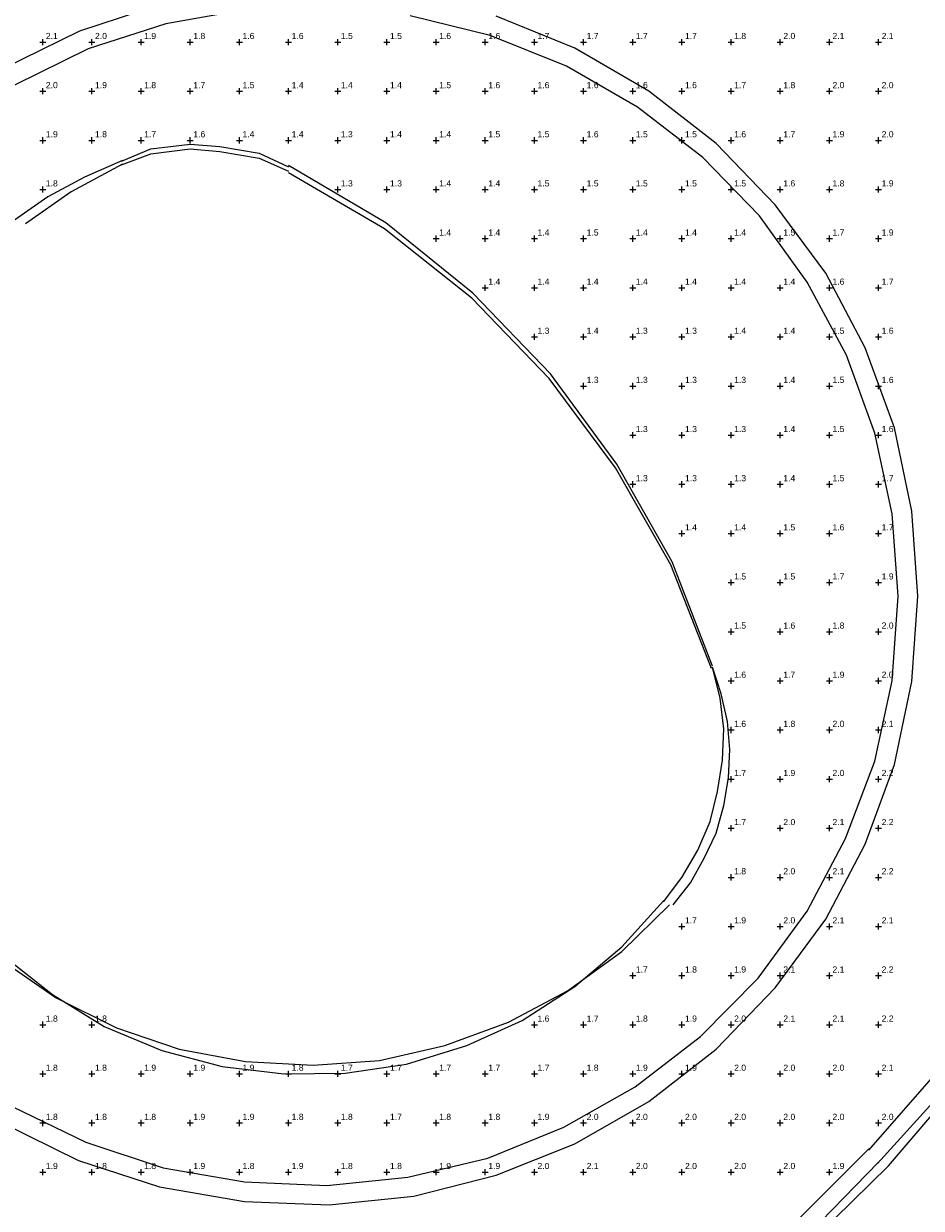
# Model space of a CAD drawing. Header units: feet. Extents: x 1564727 to 1564995, y 636134 to 636725.
# Tile 6 of 13: x 1564806 to 1564897, y 636423 to 636543. Entities that reach past the tile are written whole.
import ezdxf

# ---------------------------------------------------------------- set-up
doc = ezdxf.new("R2010")
doc.units = ezdxf.units.FT
doc.header["$MEASUREMENT"] = 0
for name, color, linetype in [('111657_BP001.dwg - PV_P_Curb', 120, 'Continuous'), ('111657_BP001.dwg - PV_P_EOP', 7, 'Continuous'), ('System Layers - Calculation Zones', 7, 'Continuous')]:
    doc.layers.add(name, color=color, linetype=linetype)
doc.styles.get("Standard").update_dxf_attribs({"font": 'arial.ttf'})

# ---------------------------------------------------------------- blocks, each defined once
blk = doc.blocks.new('VSL-CALCPOINT-CROSS')
at = {"color": 0}
for points in [[(-0.5, 0, 0), (0.5, 0, 0)], [(0, -0.5, 0), (0, 0.5, 0)]]:
    blk.add_polyline3d(points, dxfattribs=at)
blk.add_attdef('Calc_Result', (0.5, 0.5), '', height=1, dxfattribs=at)

msp = doc.modelspace()

# ---------------------------------------------------------------- linework, layer by layer
at = {"layer": '111657_BP001.dwg - PV_P_Curb', "color": 120}
for points in [[(1564820, 636545.3125, 0), (1564811.75, 636542.625, 0), (1564804, 636538.8125, 0)], [(1564828.75, 636544.8125, 0), (1564820.5, 636543.375, 0), (1564812.625, 636540.8125, 0), (1564805.125, 636537.125, 0)], [(1564803.875, 636431.5, 0), (1564811.625, 636427.6875, 0), (1564819.875, 636425, 0), (1564828.5, 636423.5, 0), (1564837.125, 636423.1875, 0), (1564845.75, 636424.0625, 0), (1564854.125, 636426.1875, 0), (1564862.125, 636429.375, 0), (1564869.625, 636433.6875, 0), (1564876.5, 636439, 0), (1564882.5, 636445.25, 0), (1564887.625, 636452.25, 0), (1564891.625, 636459.875, 0), (1564894.625, 636468, 0), (1564896.375, 636476.4375, 0), (1564897, 636485.125, 0), (1564896.375, 636493.75, 0), (1564894.625, 636502.25, 0), (1564891.625, 636510.375, 0), (1564887.625, 636518, 0), (1564882.5, 636524.9375, 0), (1564876.5, 636531.1875, 0), (1564869.625, 636536.5, 0), (1564862.125, 636540.875, 0), (1564854.125, 636544.125, 0)], [(1564804.875, 636433.1875, 0), (1564812.375, 636429.5625, 0), (1564820.25, 636426.9375, 0), (1564828.5, 636425.5, 0), (1564836.875, 636425.125, 0), (1564845.125, 636426, 0), (1564853.25, 636427.9375, 0), (1564861, 636431.0625, 0), (1564868.25, 636435.1875, 0), (1564874.875, 636440.3125, 0), (1564880.75, 636446.25, 0), (1564885.75, 636453.0625, 0), (1564889.625, 636460.4375, 0), (1564892.625, 636468.3125, 0), (1564894.375, 636476.5, 0), (1564895, 636485.125, 0), (1564894.375, 636493.5, 0), (1564892.625, 636501.6875, 0), (1564889.75, 636509.625, 0), (1564885.75, 636517.0625, 0), (1564880.875, 636523.8125, 0), (1564875.125, 636529.75, 0), (1564868.5, 636534.875, 0), (1564861.25, 636539.0625, 0), (1564853.5, 636542.1875, 0), (1564845.375, 636544.1875, 0)], [(1564816, 636529.375, 0), (1564819, 636530.625, 0), (1564823, 636531.125, 0), (1564826, 636530.875, 0), (1564830, 636530.1875, 0), (1564833, 636528.8125, 0)], [(1564816, 636529, 0), (1564819, 636530.125, 0), (1564823, 636530.625, 0), (1564826, 636530.375, 0), (1564830, 636529.6875, 0), (1564833, 636528.375, 0)], [(1564816.125, 636529.4375, 0), (1564812.25, 636527.75, 0), (1564808.5, 636525.75, 0), (1564805.125, 636523.375, 0)], [(1564816.125, 636529.0625, 0), (1564810.875, 636526.25, 0), (1564806.25, 636523, 0)], [(1564876.125, 636478, 0), (1564872, 636488.625, 0), (1564866.375, 636498.5625, 0), (1564859.625, 636507.75, 0), (1564851.75, 636515.9375, 0), (1564842.875, 636523.125, 0), (1564833, 636528.9375, 0)], [(1564876, 636477.75, 0), (1564871.875, 636488.3125, 0), (1564866.25, 636498.1875, 0), (1564859.5, 636507.25, 0), (1564851.625, 636515.4375, 0), (1564842.75, 636522.5, 0), (1564833, 636528.1875, 0)], [(1564892.875, 636427.375, 0), (1564899.875, 636435.0625, 0), (1564905.875, 636443.5625, 0), (1564910.625, 636452.875, 0), (1564914.125, 636462.5, 0), (1564916.5, 636472.6875, 0), (1564917.25, 636483, 0), (1564916.875, 636493.25, 0)], [(1564894, 636427.125, 0), (1564900.625, 636434.875, 0), (1564906.375, 636443.5625, 0), (1564911, 636452.8125, 0), (1564914.375, 636462.5, 0), (1564916.5, 636472.625, 0), (1564917.375, 636483, 0), (1564916.875, 636493.25, 0)], [(1564871.125, 636454, 0), (1564873, 636456.5, 0), (1564874.625, 636459.25, 0), (1564875.875, 636462.1875, 0), (1564876.625, 636465.25, 0), (1564877.125, 636468.4375, 0), (1564877.25, 636471.625, 0), (1564876.875, 636474.75, 0), (1564876.125, 636477.875, 0)], [(1564872.125, 636453.6875, 0), (1564873.875, 636455.9375, 0), (1564875.25, 636458.4375, 0), (1564876.5, 636461, 0), (1564877.25, 636463.8125, 0), (1564877.75, 636466.625, 0), (1564877.875, 636469.5, 0), (1564877.625, 636472.375, 0), (1564877, 636475.1875, 0), (1564876.125, 636477.875, 0)], [(1564804, 636448.5, 0), (1564809, 636444.5625, 0), (1564814.25, 636441.3125, 0), (1564820.125, 636438.875, 0), (1564826.25, 636437.25, 0), (1564832.5, 636436.5, 0), (1564838.75, 636436.5625, 0), (1564845, 636437.5, 0), (1564851.125, 636439.375, 0), (1564856.75, 636441.9375, 0), (1564862.125, 636445.375, 0), (1564866.875, 636449.4375, 0), (1564871.125, 636454.125, 0)], [(1564803.75, 636448.125, 0), (1564809.375, 636444.25, 0), (1564815.5, 636441.1875, 0), (1564821.875, 636439, 0), (1564828.625, 636437.75, 0), (1564835.5, 636437.375, 0), (1564842.25, 636437.875, 0), (1564848.875, 636439.375, 0), (1564855.375, 636441.75, 0), (1564861.375, 636444.9375, 0), (1564866.875, 636448.9375, 0), (1564871.75, 636453.6875, 0)], [(1564893, 636427.5, 0), (1564859, 636392.5, 0)], [(1564894, 636427.125, 0), (1564883, 636416.3125, 0)]]:
    msp.add_polyline3d(points, dxfattribs=at)
at = {"layer": '111657_BP001.dwg - PV_P_EOP', "color": 7}
for points in [[(1564828.75, 636544.8125, 0), (1564820.5, 636543.375, 0), (1564812.625, 636540.8125, 0), (1564805.125, 636537.125, 0)], [(1564804.875, 636433.1875, 0), (1564812.375, 636429.5625, 0), (1564820.25, 636426.9375, 0), (1564828.5, 636425.5, 0), (1564836.875, 636425.125, 0), (1564845.125, 636426, 0), (1564853.25, 636427.9375, 0), (1564861, 636431.0625, 0), (1564868.25, 636435.1875, 0), (1564874.875, 636440.3125, 0), (1564880.75, 636446.25, 0), (1564885.75, 636453.0625, 0), (1564889.625, 636460.4375, 0), (1564892.625, 636468.3125, 0), (1564894.375, 636476.5, 0), (1564895, 636485.125, 0), (1564894.375, 636493.5, 0), (1564892.625, 636501.6875, 0), (1564889.75, 636509.625, 0), (1564885.75, 636517.0625, 0), (1564880.875, 636523.8125, 0), (1564875.125, 636529.75, 0), (1564868.5, 636534.875, 0), (1564861.25, 636539.0625, 0), (1564853.5, 636542.1875, 0), (1564845.375, 636544.1875, 0)], [(1564892, 636428.75, 0), (1564898.625, 636436.3125, 0), (1564904.375, 636444.625, 0), (1564909, 636453.625, 0), (1564912.375, 636463, 0), (1564914.5, 636472.875, 0), (1564915.375, 636482.9375, 0), (1564915, 636493, 0)], [(1564892, 636428.875, 0), (1564857, 636393.875, 0)]]:
    msp.add_polyline3d(points, dxfattribs=at)

# ---------------------------------------------------------------- block references
at = {"layer": 'System Layers - Calculation Zones', "color": 14, "xscale": 0.625, "yscale": 0.625}
for p, values in [((1564808, 636541.5), {'Calc_Result': '2.1'}), ((1564813, 636541.5), {'Calc_Result': '2.0'}), ((1564818, 636541.5), {'Calc_Result': '1.9'}), ((1564823, 636541.5), {'Calc_Result': '1.8'}), ((1564828, 636541.5), {'Calc_Result': '1.6'}), ((1564833, 636541.5), {'Calc_Result': '1.6'}), ((1564838, 636541.5), {'Calc_Result': '1.5'}), ((1564843, 636541.5), {'Calc_Result': '1.5'}), ((1564848, 636541.5), {'Calc_Result': '1.6'}), ((1564853, 636541.5), {'Calc_Result': '1.6'}), ((1564858, 636541.5), {'Calc_Result': '1.7'}), ((1564863, 636541.5), {'Calc_Result': '1.7'}), ((1564868, 636541.5), {'Calc_Result': '1.7'}), ((1564873, 636541.5), {'Calc_Result': '1.7'}), ((1564878, 636541.5), {'Calc_Result': '1.8'}), ((1564883, 636541.5), {'Calc_Result': '2.0'}), ((1564888, 636541.5), {'Calc_Result': '2.1'}), ((1564893, 636541.5), {'Calc_Result': '2.1'}), ((1564808, 636536.5), {'Calc_Result': '2.0'}), ((1564813, 636536.5), {'Calc_Result': '1.9'}), ((1564818, 636536.5), {'Calc_Result': '1.8'}), ((1564823, 636536.5), {'Calc_Result': '1.7'}), ((1564828, 636536.5), {'Calc_Result': '1.5'}), ((1564833, 636536.5), {'Calc_Result': '1.4'}), ((1564838, 636536.5), {'Calc_Result': '1.4'}), ((1564843, 636536.5), {'Calc_Result': '1.4'}), ((1564848, 636536.5), {'Calc_Result': '1.5'}), ((1564853, 636536.5), {'Calc_Result': '1.6'}), ((1564858, 636536.5), {'Calc_Result': '1.6'}), ((1564863, 636536.5), {'Calc_Result': '1.6'}), ((1564868, 636536.5), {'Calc_Result': '1.6'}), ((1564873, 636536.5), {'Calc_Result': '1.6'}), ((1564878, 636536.5), {'Calc_Result': '1.7'}), ((1564883, 636536.5), {'Calc_Result': '1.8'}), ((1564888, 636536.5), {'Calc_Result': '2.0'}), ((1564893, 636536.5), {'Calc_Result': '2.0'}), ((1564808, 636531.5), {'Calc_Result': '1.9'}), ((1564813, 636531.5), {'Calc_Result': '1.8'}), ((1564818, 636531.5), {'Calc_Result': '1.7'}), ((1564823, 636531.5), {'Calc_Result': '1.6'}), ((1564828, 636531.5), {'Calc_Result': '1.4'}), ((1564833, 636531.5), {'Calc_Result': '1.4'}), ((1564838, 636531.5), {'Calc_Result': '1.3'}), ((1564843, 636531.5), {'Calc_Result': '1.4'}), ((1564848, 636531.5), {'Calc_Result': '1.4'}), ((1564853, 636531.5), {'Calc_Result': '1.5'}), ((1564858, 636531.5), {'Calc_Result': '1.5'}), ((1564863, 636531.5), {'Calc_Result': '1.6'}), ((1564868, 636531.5), {'Calc_Result': '1.5'}), ((1564873, 636531.5), {'Calc_Result': '1.5'}), ((1564878, 636531.5), {'Calc_Result': '1.6'}), ((1564883, 636531.5), {'Calc_Result': '1.7'}), ((1564888, 636531.5), {'Calc_Result': '1.9'}), ((1564893, 636531.5), {'Calc_Result': '2.0'}), ((1564808, 636526.5), {'Calc_Result': '1.8'}), ((1564838, 636526.5), {'Calc_Result': '1.3'}), ((1564843, 636526.5), {'Calc_Result': '1.3'}), ((1564848, 636526.5), {'Calc_Result': '1.4'}), ((1564853, 636526.5), {'Calc_Result': '1.4'}), ((1564858, 636526.5), {'Calc_Result': '1.5'}), ((1564863, 636526.5), {'Calc_Result': '1.5'}), ((1564868, 636526.5), {'Calc_Result': '1.5'}), ((1564873, 636526.5), {'Calc_Result': '1.5'}), ((1564878, 636526.5), {'Calc_Result': '1.5'}), ((1564883, 636526.5), {'Calc_Result': '1.6'}), ((1564888, 636526.5), {'Calc_Result': '1.8'}), ((1564893, 636526.5), {'Calc_Result': '1.9'}), ((1564848, 636521.5), {'Calc_Result': '1.4'}), ((1564853, 636521.5), {'Calc_Result': '1.4'}), ((1564858, 636521.5), {'Calc_Result': '1.4'}), ((1564863, 636521.5), {'Calc_Result': '1.5'}), ((1564868, 636521.5), {'Calc_Result': '1.4'}), ((1564873, 636521.5), {'Calc_Result': '1.4'}), ((1564878, 636521.5), {'Calc_Result': '1.4'}), ((1564883, 636521.5), {'Calc_Result': '1.5'}), ((1564888, 636521.5), {'Calc_Result': '1.7'}), ((1564893, 636521.5), {'Calc_Result': '1.9'}), ((1564853, 636516.5), {'Calc_Result': '1.4'}), ((1564858, 636516.5), {'Calc_Result': '1.4'}), ((1564863, 636516.5), {'Calc_Result': '1.4'}), ((1564868, 636516.5), {'Calc_Result': '1.4'}), ((1564873, 636516.5), {'Calc_Result': '1.4'}), ((1564878, 636516.5), {'Calc_Result': '1.4'}), ((1564883, 636516.5), {'Calc_Result': '1.4'}), ((1564888, 636516.5), {'Calc_Result': '1.6'}), ((1564893, 636516.5), {'Calc_Result': '1.7'}), ((1564858, 636511.5), {'Calc_Result': '1.3'}), ((1564863, 636511.5), {'Calc_Result': '1.4'}), ((1564868, 636511.5), {'Calc_Result': '1.3'}), ((1564873, 636511.5), {'Calc_Result': '1.3'}), ((1564878, 636511.5), {'Calc_Result': '1.4'}), ((1564883, 636511.5), {'Calc_Result': '1.4'}), ((1564888, 636511.5), {'Calc_Result': '1.5'}), ((1564893, 636511.5), {'Calc_Result': '1.6'}), ((1564863, 636506.5), {'Calc_Result': '1.3'}), ((1564868, 636506.5), {'Calc_Result': '1.3'}), ((1564873, 636506.5), {'Calc_Result': '1.3'}), ((1564878, 636506.5), {'Calc_Result': '1.3'}), ((1564883, 636506.5), {'Calc_Result': '1.4'}), ((1564888, 636506.5), {'Calc_Result': '1.5'}), ((1564893, 636506.5), {'Calc_Result': '1.6'}), ((1564868, 636501.5), {'Calc_Result': '1.3'}), ((1564873, 636501.5), {'Calc_Result': '1.3'}), ((1564878, 636501.5), {'Calc_Result': '1.3'}), ((1564883, 636501.5), {'Calc_Result': '1.4'}), ((1564888, 636501.5), {'Calc_Result': '1.5'}), ((1564893, 636501.5), {'Calc_Result': '1.6'}), ((1564868, 636496.5), {'Calc_Result': '1.3'}), ((1564873, 636496.5), {'Calc_Result': '1.3'}), ((1564878, 636496.5), {'Calc_Result': '1.3'}), ((1564883, 636496.5), {'Calc_Result': '1.4'}), ((1564888, 636496.5), {'Calc_Result': '1.5'}), ((1564893, 636496.5), {'Calc_Result': '1.7'}), ((1564873, 636491.5), {'Calc_Result': '1.4'}), ((1564878, 636491.5), {'Calc_Result': '1.4'}), ((1564883, 636491.5), {'Calc_Result': '1.5'}), ((1564888, 636491.5), {'Calc_Result': '1.6'}), ((1564893, 636491.5), {'Calc_Result': '1.7'}), ((1564878, 636486.5), {'Calc_Result': '1.5'}), ((1564883, 636486.5), {'Calc_Result': '1.5'}), ((1564888, 636486.5), {'Calc_Result': '1.7'}), ((1564893, 636486.5), {'Calc_Result': '1.9'}), ((1564878, 636481.5), {'Calc_Result': '1.5'}), ((1564883, 636481.5), {'Calc_Result': '1.6'}), ((1564888, 636481.5), {'Calc_Result': '1.8'}), ((1564893, 636481.5), {'Calc_Result': '2.0'}), ((1564878, 636476.5), {'Calc_Result': '1.6'}), ((1564883, 636476.5), {'Calc_Result': '1.7'}), ((1564888, 636476.5), {'Calc_Result': '1.9'}), ((1564893, 636476.5), {'Calc_Result': '2.0'}), ((1564878, 636471.5), {'Calc_Result': '1.6'}), ((1564883, 636471.5), {'Calc_Result': '1.8'}), ((1564888, 636471.5), {'Calc_Result': '2.0'}), ((1564893, 636471.5), {'Calc_Result': '2.1'}), ((1564878, 636466.5), {'Calc_Result': '1.7'}), ((1564883, 636466.5), {'Calc_Result': '1.9'}), ((1564888, 636466.5), {'Calc_Result': '2.0'}), ((1564893, 636466.5), {'Calc_Result': '2.2'}), ((1564878, 636461.5), {'Calc_Result': '1.7'}), ((1564883, 636461.5), {'Calc_Result': '2.0'}), ((1564888, 636461.5), {'Calc_Result': '2.1'}), ((1564893, 636461.5), {'Calc_Result': '2.2'}), ((1564878, 636456.5), {'Calc_Result': '1.8'}), ((1564883, 636456.5), {'Calc_Result': '2.0'}), ((1564888, 636456.5), {'Calc_Result': '2.1'}), ((1564893, 636456.5), {'Calc_Result': '2.2'}), ((1564873, 636451.5), {'Calc_Result': '1.7'}), ((1564878, 636451.5), {'Calc_Result': '1.9'}), ((1564883, 636451.5), {'Calc_Result': '2.0'}), ((1564888, 636451.5), {'Calc_Result': '2.1'}), ((1564893, 636451.5), {'Calc_Result': '2.1'}), ((1564868, 636446.5), {'Calc_Result': '1.7'}), ((1564873, 636446.5), {'Calc_Result': '1.8'}), ((1564878, 636446.5), {'Calc_Result': '1.9'}), ((1564883, 636446.5), {'Calc_Result': '2.1'}), ((1564888, 636446.5), {'Calc_Result': '2.1'}), ((1564893, 636446.5), {'Calc_Result': '2.2'}), ((1564808, 636441.5), {'Calc_Result': '1.8'}), ((1564813, 636441.5), {'Calc_Result': '1.8'}), ((1564858, 636441.5), {'Calc_Result': '1.6'}), ((1564863, 636441.5), {'Calc_Result': '1.7'}), ((1564868, 636441.5), {'Calc_Result': '1.8'}), ((1564873, 636441.5), {'Calc_Result': '1.9'}), ((1564878, 636441.5), {'Calc_Result': '2.0'}), ((1564883, 636441.5), {'Calc_Result': '2.1'}), ((1564888, 636441.5), {'Calc_Result': '2.1'}), ((1564893, 636441.5), {'Calc_Result': '2.2'}), ((1564808, 636436.5), {'Calc_Result': '1.8'}), ((1564813, 636436.5), {'Calc_Result': '1.8'}), ((1564818, 636436.5), {'Calc_Result': '1.9'}), ((1564823, 636436.5), {'Calc_Result': '1.9'}), ((1564828, 636436.5), {'Calc_Result': '1.9'}), ((1564833, 636436.5), {'Calc_Result': '1.8'}), ((1564838, 636436.5), {'Calc_Result': '1.7'}), ((1564843, 636436.5), {'Calc_Result': '1.7'}), ((1564848, 636436.5), {'Calc_Result': '1.7'}), ((1564853, 636436.5), {'Calc_Result': '1.7'}), ((1564858, 636436.5), {'Calc_Result': '1.7'}), ((1564863, 636436.5), {'Calc_Result': '1.8'}), ((1564868, 636436.5), {'Calc_Result': '1.9'}), ((1564873, 636436.5), {'Calc_Result': '1.9'}), ((1564878, 636436.5), {'Calc_Result': '2.0'}), ((1564883, 636436.5), {'Calc_Result': '2.0'}), ((1564888, 636436.5), {'Calc_Result': '2.0'}), ((1564893, 636436.5), {'Calc_Result': '2.1'}), ((1564808, 636431.5), {'Calc_Result': '1.8'}), ((1564813, 636431.5), {'Calc_Result': '1.8'}), ((1564818, 636431.5), {'Calc_Result': '1.8'}), ((1564823, 636431.5), {'Calc_Result': '1.9'}), ((1564828, 636431.5), {'Calc_Result': '1.9'}), ((1564833, 636431.5), {'Calc_Result': '1.8'}), ((1564838, 636431.5), {'Calc_Result': '1.8'}), ((1564843, 636431.5), {'Calc_Result': '1.7'}), ((1564848, 636431.5), {'Calc_Result': '1.8'}), ((1564853, 636431.5), {'Calc_Result': '1.8'}), ((1564858, 636431.5), {'Calc_Result': '1.9'}), ((1564863, 636431.5), {'Calc_Result': '2.0'}), ((1564868, 636431.5), {'Calc_Result': '2.0'}), ((1564873, 636431.5), {'Calc_Result': '2.0'}), ((1564878, 636431.5), {'Calc_Result': '2.0'}), ((1564883, 636431.5), {'Calc_Result': '2.0'}), ((1564888, 636431.5), {'Calc_Result': '2.0'}), ((1564893, 636431.5), {'Calc_Result': '2.0'}), ((1564808, 636426.5), {'Calc_Result': '1.9'}), ((1564813, 636426.5), {'Calc_Result': '1.8'}), ((1564818, 636426.5), {'Calc_Result': '1.8'}), ((1564823, 636426.5), {'Calc_Result': '1.9'}), ((1564828, 636426.5), {'Calc_Result': '1.8'}), ((1564833, 636426.5), {'Calc_Result': '1.9'}), ((1564838, 636426.5), {'Calc_Result': '1.8'}), ((1564843, 636426.5), {'Calc_Result': '1.8'}), ((1564848, 636426.5), {'Calc_Result': '1.9'}), ((1564853, 636426.5), {'Calc_Result': '1.9'}), ((1564858, 636426.5), {'Calc_Result': '2.0'}), ((1564863, 636426.5), {'Calc_Result': '2.1'}), ((1564868, 636426.5), {'Calc_Result': '2.0'}), ((1564873, 636426.5), {'Calc_Result': '2.0'}), ((1564878, 636426.5), {'Calc_Result': '2.0'}), ((1564883, 636426.5), {'Calc_Result': '2.0'}), ((1564888, 636426.5), {'Calc_Result': '1.9'})]:
    msp.add_blockref('VSL-CALCPOINT-CROSS', p, dxfattribs=at).add_auto_attribs(values)

doc.saveas('drawing.dxf')
